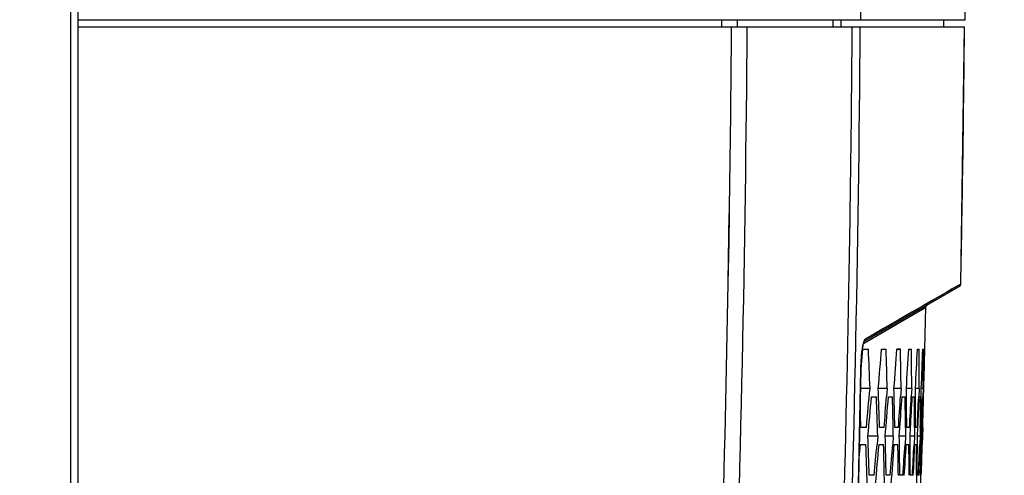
# Model space of a CAD drawing. Header units: millimetres. Extents: x 0 to 420, y 0 to 297.
# Tile 78 of 82: x 304 to 325, y 212 to 221. Entities that reach past the tile are written whole.
import ezdxf

# ---------------------------------------------------------------- set-up
doc = ezdxf.new("R2010")
doc.units = ezdxf.units.MM
doc.header["$LTSCALE"] = 23.1
doc.linetypes.add('DASHED', pattern=[0.2, 0.1, -0.1])
doc.layers.get('0').update_dxf_attribs({"linetype": 'CONTINUOUS'})
doc.layers.add('DIM_PILOTEES', color=7, linetype='CONTINUOUS')
doc.styles.get("Standard").update_dxf_attribs({"font": 'txt', "width": 0.7})
doc.styles.add('TEXTSTYLE_4', font='txt')
doc.dimstyles.new('DIMSTYLE_3', dxfattribs={"dimtxt": 2.5, "dimasz": 3.5, "dimexe": 2, "dimexo": 0, "dimtad": 1, "dimdec": 1, "dimlfac": 3.333333, "dimdsep": 46, "dimtxsty": 'Standard', "dimblk": '_FILLED', "dimblk1": '_FILLED', "dimblk2": '_FILLED', "dimcen": 0.09, "dimazin": 2, "dimtp": 0.5, "dimtm": 0.5, "dimtfac": 1, "dimtdec": 1, "dimtofl": 0, "dimtmove": 0, "dimatfit": 3, "dimldrblk": '_FILLED', "dimfxl": 0, "dimtolj": 1, "dimarcsym": 0})
doc.dimstyles.new('DIMSTYLE_5', dxfattribs={"dimtxt": 2.5, "dimasz": 3.5, "dimexe": 2, "dimexo": 0, "dimtad": 1, "dimlfac": 3.333333, "dimdsep": 46, "dimtxsty": 'Standard', "dimblk": '_FILLED', "dimblk1": '_FILLED', "dimblk2": '_FILLED', "dimcen": 0.09, "dimazin": 2, "dimtp": 0.5, "dimtm": 0.5, "dimtfac": 1, "dimtofl": 0, "dimtmove": 0, "dimatfit": 3, "dimldrblk": '_FILLED', "dimfxl": 0, "dimtolj": 1, "dimarcsym": 0})
doc.dimstyles.new('DIMSTYLE_7', dxfattribs={"dimtxt": 2.5, "dimasz": 3.5, "dimexe": 2, "dimexo": 0, "dimtad": 1, "dimdec": 1, "dimlfac": 3.333333, "dimdsep": 46, "dimtxsty": 'Standard', "dimblk": '_FILLED', "dimblk1": '_FILLED', "dimblk2": '_FILLED', "dimcen": 0.09, "dimazin": 2, "dimtp": 0.5, "dimtm": 0.5, "dimtfac": 1, "dimtdec": 1, "dimtmove": 0, "dimatfit": 2, "dimldrblk": '_FILLED', "dimfxl": 0, "dimtolj": 1, "dimarcsym": 0})

# ---------------------------------------------------------------- blocks, each defined once
blk = doc.blocks.new('_FILLED')
at = {"color": 0, "linetype": 'ByBlock'}
blk.add_solid([(0, 0), (-1, 0.1429), (-1, -0.1429)], dxfattribs=at)
blk = doc.blocks.new('*D8')
at = {"layer": 'DIM_PILOTEES', "color": 2, "linetype": 'Continuous'}
for p, q in [((258.263, 221.257), (258.263, 273.069)), ((323.907, 221.257), (323.907, 273.069)), ((258.263, 271.069), (291.085, 271.069)), ((323.907, 271.069), (291.085, 271.069))]:
    blk.add_line(p, q, dxfattribs=at)
at = {"layer": 'DIM_PILOTEES', "color": 2, "linetype": 'Continuous', "xscale": 3.5, "yscale": 3.5, "zscale": 3.5, "rotation": 180}
blk.add_blockref('_FILLED', (258.263, 271.069), dxfattribs=at)
at = {"layer": 'DIM_PILOTEES', "color": 2, "linetype": 'Continuous', "xscale": 3.5, "yscale": 3.5, "zscale": 3.5}
blk.add_blockref('_FILLED', (323.907, 271.069), dxfattribs=at)
at = {"layer": 'DIM_PILOTEES', "color": 2, "linetype": 'Continuous', "insert": (291.085, 274.194), "char_height": 2.5, "width": 13.125, "attachment_point": 2, "line_spacing_factor": 0.9}
blk.add_mtext('{\\ftxt;\\W0.0001;\\H0.0001;\\~}{\\ftxt;\\W3.5;\\H2.5; }{\\ftxt;\\W0.0001;\\H0.0001;\\~}', dxfattribs=at)
blk = doc.blocks.new('*D9')
at = {"layer": 'DIM_PILOTEES', "color": 2, "linetype": 'Continuous'}
for p, q in [((319.425, 258.428), (353.036, 258.428)), ((351.036, 258.428), (351.036, 223.328)), ((351.036, 188.228), (351.036, 223.328)), ((320.715, 188.228), (353.036, 188.228))]:
    blk.add_line(p, q, dxfattribs=at)
at = {"layer": 'DIM_PILOTEES', "color": 2, "linetype": 'Continuous', "xscale": 3.5, "yscale": 3.5, "zscale": 3.5}
for p, rotation in [((351.036, 258.428), 90), ((351.036, 188.228), 270)]:
    blk.add_blockref('_FILLED', p, dxfattribs=dict(at, rotation=rotation))
at = {"layer": 'DIM_PILOTEES', "color": 2, "linetype": 'Continuous', "insert": (347.911, 226.707), "char_height": 2.5, "width": 8.57143, "attachment_point": 2, "rotation": 90, "line_spacing_factor": 0.9}
blk.add_mtext('{\\ftxt;\\W0.0001;\\H0.0001;\\~}{\\ftxt;\\W2.2857142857;\\H2.5; }{\\ftxt;\\W0.0001;\\H0.0001;\\~}', dxfattribs=at)
blk = doc.blocks.new('*D12')
at = {"layer": 'DIM_PILOTEES', "color": 2, "linetype": 'Continuous'}
for p, q in [((291.085, 220.958), (348.772, 268.03)), ((328.439, 251.439), (291.085, 220.958)), ((253.731, 190.478), (291.085, 220.958))]:
    blk.add_line(p, q, dxfattribs=at)
at = {"layer": 'DIM_PILOTEES', "color": 2, "linetype": 'Continuous', "xscale": 3.5, "yscale": 3.5, "zscale": 3.5}
for p, rotation in [((328.439, 251.439), 39.2136501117), ((253.731, 190.478), 219.2136501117)]:
    blk.add_blockref('_FILLED', p, dxfattribs=dict(at, rotation=rotation))
at = {"layer": 'DIM_PILOTEES', "color": 2, "linetype": 'Continuous', "insert": (337.573, 262.925), "char_height": 2.5, "width": 17.85714, "attachment_point": 1, "rotation": 39.2137, "line_spacing_factor": 0.9, "style": 'TEXTSTYLE_4'}
blk.add_mtext('{\\ftxt;\\W0.0001;\\H0.0001;\\~}{\\ftxt;\\W1.3333333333;\\H2.5; }{\\ftxt;\\W0.0001;\\H0.0001;\\~}{\\ftxt;\\W0.0001;\\H0.0001;\\~}{\\ftxt;\\W3.4285714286;\\H2.5; }{\\ftxt;\\W0.0001;\\H0.0001;\\~}', dxfattribs=at)
blk = doc.blocks.new('*D14')
at = {"layer": 'DIM_PILOTEES', "color": 2, "linetype": 'Continuous'}
for p, q in [((291.085, 220.958), (236.883, 220.958)), ((238.883, 220.958), (238.883, 170.802)), ((238.883, 120.646), (238.883, 170.802)), ((307.678, 120.646), (236.883, 120.646))]:
    blk.add_line(p, q, dxfattribs=at)
at = {"layer": 'DIM_PILOTEES', "color": 2, "linetype": 'Continuous', "xscale": 3.5, "yscale": 3.5, "zscale": 3.5}
for p, rotation in [((238.883, 220.958), 90), ((238.883, 120.646), 270)]:
    blk.add_blockref('_FILLED', p, dxfattribs=dict(at, rotation=rotation))
at = {"layer": 'DIM_PILOTEES', "color": 2, "linetype": 'Continuous', "insert": (235.758, 163.276), "char_height": 2.5, "width": 13.39286, "attachment_point": 2, "rotation": 90, "line_spacing_factor": 0.9}
blk.add_mtext('{\\ftxt;\\W0.0001;\\H0.0001;\\~}{\\ftxt;\\W3.5714285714;\\H2.5; }{\\ftxt;\\W0.0001;\\H0.0001;\\~}', dxfattribs=at)

msp = doc.modelspace()

# ---------------------------------------------------------------- linework, layer by layer
at = {"color": 7, "linetype": 'Continuous'}
for p, q in [((305.2451, 149.2584), (305.2451, 231.7771)), ((305.088, 155.2548), (305.088, 230.8193)), ((305.2451, 221.2584), (323.907, 221.2584)), ((318.7894, 221.1084), (318.7897, 221.2584)), ((318.7895, 221.1084), (318.7897, 221.2584)), ((319.1192, 221.1084), (319.1195, 221.2584)), ((319.1193, 221.1084), (319.1195, 221.2584)), ((321.1223, 221.2584), (321.1221, 221.1084)), ((321.1223, 221.2584), (321.1222, 221.1084)), ((321.2906, 221.2584), (321.2903, 221.1084)), ((321.2906, 221.2584), (321.2904, 221.1084)), ((305.2451, 221.1084), (323.8916, 221.1084)), ((323.8121, 215.6944), (323.8916, 221.1084)), ((318.9186, 215.7468), (318.9381, 217.1779)), ((318.9375, 216.5778), (318.947, 217.1776)), ((318.9224, 215.7093), (318.9375, 216.5778)), ((318.9177, 215.7094), (318.9186, 215.7468)), ((321.7763, 214.4856), (323.7822, 215.6437)), ((323.8121, 215.6944), (321.8056, 214.5362)), ((323.8121, 215.6944), (323.7449, 215.6538)), ((323.8121, 215.6944), (323.8121, 215.6944)), ((321.7987, 214.4651), (323.0792, 215.2045)), ((323.0589, 214.3244), (323.0792, 215.2045)), ((323.0755, 215.2024), (323.0792, 215.2045)), ((321.717, 213.9116), (321.7561, 214.3244)), ((321.7561, 214.3244), (321.8694, 214.3244)), ((322.1471, 214.3244), (322.2415, 214.3244)), ((322.5436, 214.3244), (322.4681, 214.323)), ((322.4681, 214.3244), (322.5436, 214.3244)), ((322.7194, 214.3244), (322.776, 214.3244)), ((322.9015, 214.3244), (322.9392, 214.3244)), ((323.0144, 214.3244), (323.0332, 214.3244)), ((323.0583, 214.3244), (323.0589, 214.3244)), ((321.7102, 213.8404), (321.717, 213.9116)), ((321.7114, 213.8976), (321.7107, 213.8973)), ((321.9037, 213.4988), (321.7026, 213.4951)), ((322.2662, 213.4988), (322.0776, 213.4953)), ((322.2662, 213.4988), (322.2521, 213.3226)), ((322.5589, 213.4988), (322.4079, 213.496)), ((322.5589, 213.4988), (322.5467, 213.3216)), ((322.5589, 213.4988), (322.5467, 213.3216)), ((322.6706, 213.3198), (322.6686, 213.4988)), ((322.6706, 213.3198), (322.6686, 213.4988)), ((322.7819, 213.4988), (322.6687, 213.4967)), ((322.7819, 213.4988), (322.7716, 213.3208)), ((322.7819, 213.4988), (322.7716, 213.3208)), ((322.86, 213.3195), (322.8601, 213.4988)), ((322.86, 213.3195), (322.8601, 213.4988)), ((322.9355, 213.4988), (322.8601, 213.4974)), ((322.9355, 213.4988), (322.9273, 213.3202)), ((322.9355, 213.4988), (322.9273, 213.3202)), ((322.9803, 213.3194), (322.9824, 213.4988)), ((323.0201, 213.4988), (322.9824, 213.4981)), ((323.0201, 213.4988), (323.0139, 213.3197)), ((323.0316, 213.3192), (323.0357, 213.4988)), ((323.0316, 213.3192), (323.0357, 213.4988)), ((321.935, 213.3195), (322.0388, 213.3195)), ((322.2909, 213.3195), (322.3759, 213.3195)), ((322.5771, 213.3195), (322.6431, 213.3195)), ((322.7938, 213.3195), (322.841, 213.3195)), ((322.9412, 213.3195), (322.9695, 213.3195)), ((323.0196, 213.3195), (323.0291, 213.3195)), ((321.827, 212.6733), (321.7138, 212.6733)), ((322.199, 212.6733), (322.1046, 212.6733)), ((322.501, 212.6733), (322.4255, 212.6733)), ((322.5197, 212.494), (322.5322, 212.6711)), ((322.6502, 212.673), (322.6518, 212.494)), ((322.6502, 212.673), (322.6518, 212.494)), ((322.7334, 212.6733), (322.6767, 212.6733)), ((322.7458, 212.494), (322.7563, 212.6719)), ((322.8405, 212.6733), (322.8401, 212.494)), ((322.8965, 212.6733), (322.8587, 212.6733)), ((322.9026, 212.494), (322.9112, 212.6726)), ((322.9617, 212.6734), (322.9593, 212.494)), ((322.9617, 212.6734), (322.9593, 212.494)), ((322.9905, 212.6733), (322.9716, 212.6733)), ((322.9905, 212.494), (322.997, 212.6724)), ((322.9905, 212.494), (322.997, 212.6724)), ((323.0139, 212.6733), (323.0093, 212.494)), ((323.0139, 212.6733), (323.0093, 212.494)), ((322.0665, 212.494), (321.8589, 212.4906)), ((322.0665, 212.494), (322.051, 212.3185)), ((322.0665, 212.494), (322.051, 212.3185)), ((322.394, 212.494), (322.2242, 212.4912)), ((322.394, 212.494), (322.3805, 212.3173)), ((322.394, 212.494), (322.3805, 212.3173)), ((322.6518, 212.494), (322.5197, 212.4919)), ((322.6518, 212.494), (322.6402, 212.3164)), ((322.8401, 212.494), (322.7458, 212.4925)), ((322.7463, 212.3147), (322.7458, 212.494)), ((322.7463, 212.3147), (322.7458, 212.494)), ((322.8401, 212.494), (322.8305, 212.3156)), ((322.9011, 212.3145), (322.9026, 212.494)), ((322.9012, 212.3145), (322.9026, 212.494)), ((322.9593, 212.494), (322.9027, 212.4931)), ((322.9593, 212.494), (322.9516, 212.3151)), ((322.9593, 212.494), (322.9516, 212.3151)), ((322.9869, 212.3141), (322.9905, 212.494)), ((323.0093, 212.494), (322.9905, 212.4937)), ((323.0093, 212.494), (323.0037, 212.3147)), ((323.0093, 212.494), (323.0038, 212.3147)), ((321.6689, 211.9705), (321.703, 212.3146)), ((321.703, 212.3146), (321.8163, 212.3146)), ((322.094, 212.3146), (322.1884, 212.3146)), ((322.415, 212.3146), (322.4906, 212.3146)), ((322.6664, 212.3146), (322.7231, 212.3146)), ((322.8485, 212.3146), (322.8863, 212.3146)), ((322.9614, 212.3146), (322.9803, 212.3146)), ((321.9926, 211.6685), (321.8888, 211.6685)), ((322.3296, 211.6685), (322.2446, 211.6685)), ((322.5967, 211.6685), (322.5307, 211.6685)), ((322.7945, 211.6685), (322.7473, 211.6685)), ((322.8807, 211.6687), (322.8788, 211.4892)), ((322.923, 211.6685), (322.8947, 211.6685)), ((322.9673, 211.6687), (322.9634, 211.4892)), ((322.9673, 211.6687), (322.9634, 211.4892)), ((322.9825, 211.6685), (322.9731, 211.6685))]:
    msp.add_line(p, q, dxfattribs=at)
for points in [[(323.7449, 215.6538), (323.6447, 215.5978), (323.5185, 215.5253), (323.3691, 215.4387), (323.1997, 215.3416)], [(323.7822, 215.6437), (323.7909, 215.6499), (323.7984, 215.6575), (323.8044, 215.6663), (323.8088, 215.676), (323.8114, 215.6864), (323.8121, 215.6944)], [(323.1997, 215.3416), (323.0057, 215.2289), (322.7803, 215.0996), (322.5142, 214.9452), (322.1906, 214.7562), (321.8056, 214.5362)], [(321.7662, 214.4463), (322.161, 214.6743), (322.425, 214.8267), (322.6445, 214.9535), (322.8194, 215.0545), (323.0755, 215.2024)], [(321.7114, 213.8976), (321.7124, 213.9358), (321.7136, 213.9769), (321.7153, 214.0174), (321.7172, 214.0572), (321.7195, 214.0961), (321.722, 214.134), (321.7249, 214.1707), (321.728, 214.2061), (321.7314, 214.24), (321.7351, 214.2723), (321.7389, 214.3028), (321.743, 214.3314), (321.7472, 214.3579), (321.7515, 214.3823), (321.756, 214.4044), (321.7604, 214.4243), (321.7649, 214.4417), (321.7692, 214.4566), (321.7733, 214.469), (321.7772, 214.4789), (321.7804, 214.4859), (321.7815, 214.4879)], [(321.2234, 199.2616), (321.3316, 201.6881), (321.4297, 204.1333), (321.5168, 206.5819), (321.593, 209.0337), (321.6582, 211.4884), (321.7114, 213.8976)]]:
    msp.add_lwpolyline(points, dxfattribs=at)
at = {"color": 7, "linetype": 'DASHED'}
msp.add_arc((291.0851, 220.9584), 48.212, 287.07976, 252.92024, dxfattribs=at)
at = {"color": 7, "linetype": 'Continuous'}
for centre, radius, start, end in [((-181.8028, 221.8804), 503.515, 359.929225, 3.633399), ((-114.0649, 221.8284), 437.9722, 359.925432, 4.184869), ((-114.0649, 221.8284), 437.9723, 359.925432, 4.184869), ((-114.0649, 221.8284), 437.5188, 359.905699, 359.925355), ((-114.0649, 221.8284), 437.5187, 359.905413, 359.925355), ((-178.6347, 224.7564), 497.9691, 356.329639, 359.580258), ((-180.8238, 224.8265), 499.8294, 359.123168, 359.573784), ((-182.6608, 224.8003), 504.3729, 356.371314, 359.580609), ((-184.672, 224.8263), 506.216, 359.120827, 359.57919), ((-114.0649, 224.8284), 437.9722, 358.804999, 359.513342), ((-182.2994, 224.7787), 503.843, 356.369953, 359.122101), ((-177.1694, 224.7238), 496.1736, 356.320111, 358.958989), ((323.7521, 215.6957), 0.06, 300.03614, 310.01396), ((323.7517, 215.6961), 0.0606, 309.99635, 314.4071), ((323.7522, 215.6957), 0.06, 314.40233, 319.90806), ((323.7524, 215.6955), 0.0597, 319.92258, 325.14921), ((323.7522, 215.6956), 0.0599, 325.14924, 335.46129), ((323.7525, 215.6955), 0.0596, 335.46345, 339.89362), ((323.7519, 215.6957), 0.0602, 339.90613, 345.64137), ((323.7515, 215.6958), 0.0606, 345.63623, 349.78435), ((323.7521, 215.6957), 0.06, 349.76832, 358.78548), ((323.1392, 215.2032), 0.06, 120, 178.73882), ((322.3464, 214.2979), 0.6013, 163.93985, 166.45746), ((321.7453, 214.5368), 0.0603, 339.91703, 359.3737), ((81.245, 203.9118), 240.8496, 2.281261, 2.477822), ((78.9967, 234.3969), 243.9774, 355.086259, 355.28082), ((82.3356, 206.706), 240.0268, 1.621707, 1.818861), ((80.4997, 231.5506), 242.5808, 355.73236, 355.927867), ((83.1632, 209.4759), 239.4295, 0.962733, 1.160324), ((81.7375, 228.739), 241.4126, 356.380554, 356.576858), ((83.7307, 212.2283), 239.0545, 0.304511, 0.502383), ((82.7136, 225.9554), 240.4693, 357.030681, 357.227631), ((84.0403, 214.9698), 238.8998, 359.647214, 359.84521), ((83.4305, 223.1932), 239.748, 357.682578, 357.88002), ((84.0932, 217.7068), 238.964, 358.991012, 359.188979), ((83.89, 220.4458), 239.2466, 358.336077, 358.533858), ((77.5524, 235.7634), 245.3635, 354.600143, 354.793741), ((82.1345, 205.2057), 240.0863, 1.782401, 1.979514), ((83.0099, 207.9778), 239.4617, 1.123556, 1.321121), ((78.0424, 235.3948), 244.8896, 354.634159, 354.828118), ((81.9037, 204.8568), 240.2842, 1.821409, 2.018361), ((79.2487, 232.8837), 243.7895, 355.244657, 355.397777), ((79.6963, 232.5248), 243.3537, 355.278561, 355.473554), ((82.8458, 207.637), 239.5975, 1.16155, 1.359003), ((80.7073, 230.042), 242.4166, 355.89134, 356.044952), ((81.1037, 229.692), 242.0278, 355.967266, 356.121133), ((83.5163, 210.3967), 239.1447, 0.545376, 0.700271), ((83.6331, 210.7316), 239.0515, 0.465381, 0.620342), ((81.9011, 227.2343), 241.2721, 356.54004, 356.694071), ((82.2225, 226.893), 240.9539, 356.616445, 356.770685), ((83.9426, 213.143), 238.8984, 359.887366, 0.042341), ((83.986, 213.4736), 238.874, 359.808052, 359.963048), ((82.8333, 224.4538), 240.3521, 357.190595, 357.344971), ((83.0809, 224.119), 240.1033, 357.267513, 357.422053), ((84.1117, 215.8818), 238.8716, 359.230403, 359.385384), ((84.0823, 216.2103), 238.9155, 359.151738, 359.306693), ((83.5065, 221.694), 239.6538, 357.842841, 357.997486), ((83.6811, 221.3634), 239.4737, 357.920144, 358.07507), ((84.0245, 218.6199), 239.0634, 358.57466, 358.72957), ((81.6753, 203.3553), 240.3574, 1.982077, 2.178979), ((78.3132, 233.8787), 244.6895, 354.792168, 354.944964), ((82.6651, 206.1381), 239.6433, 1.322376, 1.519795), ((79.9226, 231.0137), 243.1776, 355.437203, 355.590533), ((83.3936, 208.8997), 239.1531, 0.663376, 0.861157), ((81.2651, 228.1867), 241.8963, 356.084449, 356.238241), ((82.3443, 225.3907), 240.8414, 356.733747, 356.887927), ((83.1633, 222.6191), 240.0096, 357.384935, 357.539428), ((81.4213, 203.0014), 240.5753, 2.021887, 2.218611), ((78.8082, 233.5126), 244.2075, 354.82586, 355.020288), ((82.4786, 205.7933), 239.7985, 1.36107, 1.55836), ((80.3447, 230.6592), 242.7644, 355.47089, 355.666291), ((83.2607, 208.5617), 239.2593, 0.743926, 0.898763), ((81.6345, 227.8403), 241.5315, 356.160441, 356.314473), ((83.7996, 211.3138), 238.9256, 0.085052, 0.240001), ((83.8689, 211.6467), 238.8783, 0.00525, 0.160236), ((82.6394, 225.052), 240.5466, 356.810288, 356.964662), ((84.0806, 214.0559), 238.812, 359.427256, 359.582242), ((84.0769, 214.3856), 238.8332, 359.348174, 359.50315), ((83.385, 222.2859), 239.7838, 357.462059, 357.6167), ((84.105, 216.7943), 238.9174, 358.770712, 358.925659), ((84.0286, 217.123), 239.0067, 358.692316, 358.847115), ((83.7243, 219.8654), 239.3986, 358.037847, 358.192577)]:
    msp.add_arc(centre, radius, start, end, dxfattribs=at)
for points, knots in [([(321.7618, 214.4388), (321.7534, 214.4039), (321.7396, 214.3246), (321.7195, 214.1442), (321.7127, 213.9985), (321.7107, 213.8973)], [0, 0, 0, 0, 0.1973704, 0.4425437, 1, 1, 1, 1]), ([(321.8056, 214.5362), (321.7989, 214.5323), (321.7866, 214.5152), (321.7792, 214.4968), (321.7752, 214.4851)], [0, 0, 0, 0, 0.3817663, 1, 1, 1, 1])]:
    msp.add_open_spline(points, degree=3, knots=knots, dxfattribs=at)
for points in [[(321.7752, 214.4851), (321.7728, 214.4782), (321.7706, 214.4713), (321.7686, 214.4643)], [(321.7763, 214.4856), (321.7878, 214.4923), (321.7973, 214.5037), (321.8019, 214.5161)], [(321.7107, 213.8973), (321.7051, 213.6136), (321.6992, 213.3298), (321.6931, 213.0461)], [(321.6931, 213.0461), (321.6861, 212.7201), (321.6788, 212.394), (321.6713, 212.0679)], [(321.7138, 212.6733), (321.7075, 212.8226), (321.7009, 212.972), (321.6943, 213.1213)], [(321.6713, 212.0679), (321.6631, 211.7149), (321.6545, 211.3619), (321.6456, 211.0089)]]:
    msp.add_open_spline(points, degree=3, dxfattribs=at)

# ---------------------------------------------------------------- dimensions: what is measured, and where the dimension line sits
at = {"layer": 'DIM_PILOTEES', "color": 2, "linetype": 'Continuous'}
dim = msp.add_diameter_dim_2p(p1=(328.4395, 251.4387), p2=(253.7307, 190.4781), text='{\\ftxt;\\W0.0001;\\H0.0001;\\~}{\\ftxt;\\W1.3333333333;\\H2.5; }{\\ftxt;\\W0.0001;\\H0.0001;\\~}{\\ftxt;\\W0.0001;\\H0.0001;\\~}{\\ftxt;\\W3.4285714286;\\H2.5; }{\\ftxt;\\W0.0001;\\H0.0001;\\~}', dimstyle='DIMSTYLE_7', override={"dimpost": '<>'}, dxfattribs=at)
dim.commit()
dim.dimension.update_dxf_attribs({"geometry": '*D12', "text_midpoint": (341.7363, 263.0952), "dimtype": 163})
dim = msp.add_linear_dim(base=(323.907, 271.0693), p1=(258.2633, 221.2574), p2=(323.907, 221.2574), text='{\\ftxt;\\W0.0001;\\H0.0001;\\~}{\\ftxt;\\W3.5;\\H2.5; }{\\ftxt;\\W0.0001;\\H0.0001;\\~}', dimstyle='DIMSTYLE_3', dxfattribs=at)
dim.commit()
dim.dimension.update_dxf_attribs({"geometry": '*D8', "text_midpoint": (290.728, 271.0693), "dimtype": 160})
for base, p1, p2, angle, text, dimstyle, picture, middle in [((351.0356, 188.2284), (319.4249, 258.4284), (320.715, 188.2284), 270, '{\\ftxt;\\W0.0001;\\H0.0001;\\~}{\\ftxt;\\W2.2857142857;\\H2.5; }{\\ftxt;\\W0.0001;\\H0.0001;\\~}', 'DIMSTYLE_5', '*D9', (351.0356, 226.3495)), ((238.8826, 220.9584), (307.6783, 120.6462), (291.0851, 220.9584), 90, '{\\ftxt;\\W0.0001;\\H0.0001;\\~}{\\ftxt;\\W3.5714285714;\\H2.5; }{\\ftxt;\\W0.0001;\\H0.0001;\\~}', 'DIMSTYLE_3', '*D14', (238.8826, 162.9186))]:
    dim = msp.add_linear_dim(base=base, p1=p1, p2=p2, angle=angle, text=text, dimstyle=dimstyle, dxfattribs=at)
    dim.commit()
    dim.dimension.update_dxf_attribs({"geometry": picture, "text_midpoint": middle, "dimtype": 160})

doc.saveas('drawing.dxf')
